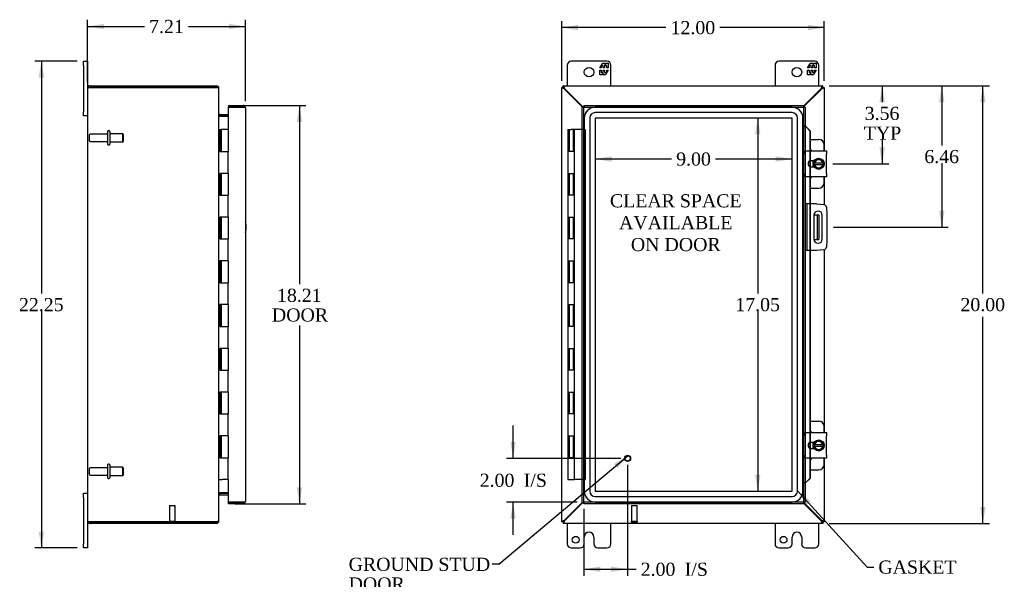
# Model space of a CAD drawing. Header units: inches. Extents: x 5 to 118, y 2 to 79.
# Tile 2 of 7: x 5 to 50, y 25 to 51. Entities that reach past the tile are written whole.
import ezdxf
from ezdxf.enums import TextEntityAlignment as Align

# ---------------------------------------------------------------- set-up
doc = ezdxf.new("R2010")
doc.units = ezdxf.units.IN
doc.header["$MEASUREMENT"] = 0
for name, color, linetype in [('COM40153-1', 7, 'CONTINUOUS'), ('COM40153-2', 7, 'CONTINUOUS'), ('COM42667', 7, 'CONTINUOUS'), ('COM42780', 7, 'CONTINUOUS'), ('COM48469', 7, 'CONTINUOUS'), ('COM70219', 7, 'CONTINUOUS'), ('COM71780-5', 7, 'CONTINUOUS'), ('DEFAULT', 7, 'CONTINUOUS'), ('FET07710', 7, 'CONTINUOUS'), ('HNG10620-16B', 7, 'CONTINUOUS'), ('HNG10620-16C', 7, 'CONTINUOUS'), ('SCC19011', 7, 'CONTINUOUS'), ('SPR20265', 7, 'CONTINUOUS'), ('STD21878', 7, 'CONTINUOUS'), ('STD26094', 7, 'CONTINUOUS'), ('WAF25035', 7, 'CONTINUOUS')]:
    doc.layers.add(name, color=color, linetype=linetype)
doc.styles.add('SEACAD_TIMES_NEW_ROMAN', font='times.ttf')

# ---------------------------------------------------------------- blocks, each defined once
blk = doc.blocks.new('SEANNOT_GROUP2')
at = {"layer": 'DEFAULT', "linetype": 'Continuous'}
blk.add_hatch(color=136, dxfattribs=at).paths.add_polyline_path([(32.727, 30.503), (33.22, 31.081), (32.566, 30.694)])
at = {"layer": 'DEFAULT', "color": 136, "linetype": 'Continuous'}
blk.add_line((27.302, 26.103), (27.002, 26.103), dxfattribs=at)
blk.add_lwpolyline([(27.302, 26.103), (33.22, 31.081)], dxfattribs=at)
at = {"layer": 'DEFAULT', "color": 136, "linetype": 'Continuous', "style": 'SEACAD_TIMES_NEW_ROMAN'}
for s, p in [('GROUND STUD', (20.437, 26.403)), ('DOOR', (20.437, 25.503))]:
    blk.add_text(s, height=0.6, dxfattribs=at).set_placement(p, align=Align.TOP_LEFT)
blk = doc.blocks.new('SEANNOT_GROUP3')
at = {"layer": 'DEFAULT', "linetype": 'Continuous'}
blk.add_hatch(color=136, dxfattribs=at).paths.add_polyline_path([(41.55, 28.993), (40.952, 29.463), (41.365, 28.825)])
at = {"layer": 'DEFAULT', "color": 136, "linetype": 'Continuous'}
blk.add_line((44.138, 25.976), (44.438, 25.976), dxfattribs=at)
blk.add_lwpolyline([(44.138, 25.976), (40.952, 29.463)], dxfattribs=at)
at = {"layer": 'DEFAULT', "color": 136, "linetype": 'Continuous', "style": 'SEACAD_TIMES_NEW_ROMAN'}
blk.add_text('GASKET', height=0.6, dxfattribs=at).set_placement((44.648, 26.276), align=Align.TOP_LEFT)
blk = doc.blocks.new('GDIMGGROUP')
at = {"layer": 'DEFAULT', "linetype": 'Continuous'}
for points in [[(30.926, 50.764), (30.176, 50.639), (30.926, 50.514)], [(41.426, 50.764), (41.426, 50.514), (42.176, 50.639)]]:
    blk.add_hatch(color=136, dxfattribs=at).paths.add_polyline_path(points)
at = {"layer": 'DEFAULT', "color": 136, "linetype": 'Continuous'}
for p, q in [((30.176, 48.204), (30.176, 50.939)), ((42.176, 48.204), (42.176, 50.939)), ((34.942, 50.639), (30.176, 50.639)), ((42.176, 50.639), (37.409, 50.639))]:
    blk.add_line(p, q, dxfattribs=at)
at = {"layer": 'DEFAULT', "color": 136, "linetype": 'Continuous', "style": 'SEACAD_TIMES_NEW_ROMAN'}
blk.add_text('12.00', height=0.6, dxfattribs=at).set_placement((35.152, 50.939), align=Align.TOP_LEFT)
blk = doc.blocks.new('GDIMGGROUP1')
at = {"layer": 'DEFAULT', "linetype": 'Continuous'}
for points in [[(49.549, 47.226), (49.424, 47.976), (49.299, 47.226)], [(49.549, 28.726), (49.299, 28.726), (49.424, 27.976)]]:
    blk.add_hatch(color=136, dxfattribs=at).paths.add_polyline_path(points)
at = {"layer": 'DEFAULT', "color": 136, "linetype": 'Continuous'}
for p, q in [((42.404, 47.976), (49.724, 47.976)), ((49.424, 38.486), (49.424, 47.976)), ((49.424, 27.976), (49.424, 37.416)), ((42.404, 27.976), (49.724, 27.976))]:
    blk.add_line(p, q, dxfattribs=at)
at = {"layer": 'DEFAULT', "color": 136, "linetype": 'Continuous', "style": 'SEACAD_TIMES_NEW_ROMAN'}
blk.add_text('20.00', height=0.6, dxfattribs=at).set_placement((48.401, 38.276), align=Align.TOP_LEFT)
blk = doc.blocks.new('GDIMGGROUP2')
at = {"layer": 'DEFAULT', "linetype": 'Continuous'}
for points in [[(27.829, 31.696), (27.954, 30.946), (28.079, 31.696)], [(27.829, 28.196), (28.079, 28.196), (27.954, 28.946)]]:
    blk.add_hatch(color=136, dxfattribs=at).paths.add_polyline_path(points)
at = {"layer": 'DEFAULT', "color": 136, "linetype": 'Continuous'}
for p, q in [((27.954, 30.946), (27.954, 32.446)), ((32.885, 30.946), (27.654, 30.946)), ((30.885, 28.946), (27.654, 28.946)), ((27.954, 27.446), (27.954, 28.946))]:
    blk.add_line(p, q, dxfattribs=at)
at = {"layer": 'DEFAULT', "color": 136, "linetype": 'Continuous', "style": 'SEACAD_TIMES_NEW_ROMAN'}
for s, p in [('2.00', (26.428, 30.246)), ('I/S', (28.441, 30.246))]:
    blk.add_text(s, height=0.6, dxfattribs=at).set_placement(p, align=Align.TOP_LEFT)
blk = doc.blocks.new('GDIMGGROUP3')
at = {"layer": 'DEFAULT', "linetype": 'Continuous'}
for points in [[(31.935, 25.752), (31.935, 26.002), (31.185, 25.877)], [(32.435, 25.752), (33.185, 25.877), (32.435, 26.002)]]:
    blk.add_hatch(color=136, dxfattribs=at).paths.add_polyline_path(points)
at = {"layer": 'DEFAULT', "color": 136, "linetype": 'Continuous'}
for p, q in [((33.185, 30.646), (33.185, 25.577)), ((31.185, 28.646), (31.185, 25.577)), ((31.185, 25.877), (33.277, 25.877)), ((33.277, 25.877), (33.577, 25.877))]:
    blk.add_line(p, q, dxfattribs=at)
at = {"layer": 'DEFAULT', "color": 136, "linetype": 'Continuous', "style": 'SEACAD_TIMES_NEW_ROMAN'}
for s, p in [('2.00', (33.787, 26.177)), ('I/S', (35.799, 26.177))]:
    blk.add_text(s, height=0.6, dxfattribs=at).set_placement(p, align=Align.TOP_LEFT)
blk = doc.blocks.new('GDIMGGROUP5')
at = {"layer": 'DEFAULT', "linetype": 'Continuous'}
for points in [[(9.259, 50.816), (8.509, 50.691), (9.259, 50.566)], [(14.969, 50.816), (14.969, 50.566), (15.719, 50.691)]]:
    blk.add_hatch(color=136, dxfattribs=at).paths.add_polyline_path(points)
at = {"layer": 'DEFAULT', "color": 136, "linetype": 'Continuous'}
for p, q in [((8.509, 48.151), (8.509, 50.991)), ((15.719, 47.271), (15.719, 50.991)), ((8.509, 50.691), (11.108, 50.691)), ((13.121, 50.691), (15.719, 50.691))]:
    blk.add_line(p, q, dxfattribs=at)
at = {"layer": 'DEFAULT', "color": 136, "linetype": 'Continuous', "style": 'SEACAD_TIMES_NEW_ROMAN'}
blk.add_text('7.21', height=0.6, dxfattribs=at).set_placement((11.318, 50.991), align=Align.TOP_LEFT)
blk = doc.blocks.new('GDIMGGROUP6')
at = {"layer": 'DEFAULT', "linetype": 'Continuous'}
for points in [[(6.268, 48.351), (6.518, 48.351), (6.393, 49.101)], [(6.268, 27.601), (6.393, 26.851), (6.518, 27.601)]]:
    blk.add_hatch(color=136, dxfattribs=at).paths.add_polyline_path(points)
at = {"layer": 'DEFAULT', "color": 136, "linetype": 'Continuous'}
for p, q in [((8.022, 49.101), (6.093, 49.101)), ((6.393, 49.101), (6.393, 38.486)), ((6.393, 37.676), (6.393, 26.851)), ((8.022, 26.851), (6.093, 26.851))]:
    blk.add_line(p, q, dxfattribs=at)
at = {"layer": 'DEFAULT', "color": 136, "linetype": 'Continuous', "style": 'SEACAD_TIMES_NEW_ROMAN'}
blk.add_text('22.25', height=0.6, dxfattribs=at).set_placement((5.37, 38.276), align=Align.TOP_LEFT)
blk = doc.blocks.new('GDIMGGROUP16')
at = {"layer": 'DEFAULT', "linetype": 'Continuous'}
for points in [[(44.947, 47.226), (44.822, 47.976), (44.697, 47.226)], [(44.947, 45.164), (44.697, 45.164), (44.822, 44.414)]]:
    blk.add_hatch(color=136, dxfattribs=at).paths.add_polyline_path(points)
at = {"layer": 'DEFAULT', "color": 136, "linetype": 'Continuous'}
for p, q in [((42.404, 47.976), (45.122, 47.976)), ((44.822, 47.976), (44.822, 47.228)), ((44.822, 45.518), (44.822, 44.414)), ((42.571, 44.414), (45.122, 44.414))]:
    blk.add_line(p, q, dxfattribs=at)
at = {"layer": 'DEFAULT', "color": 136, "linetype": 'Continuous', "style": 'SEACAD_TIMES_NEW_ROMAN'}
for s, p in [('3.56', (44.026, 47.018)), ('TYP', (43.983, 46.118))]:
    blk.add_text(s, height=0.6, dxfattribs=at).set_placement(p, align=Align.TOP_LEFT)
blk = doc.blocks.new('GDIMGGROUP17')
at = {"layer": 'DEFAULT', "linetype": 'Continuous'}
for points in [[(47.671, 47.226), (47.546, 47.976), (47.421, 47.226)], [(47.671, 42.266), (47.421, 42.266), (47.546, 41.516)]]:
    blk.add_hatch(color=136, dxfattribs=at).paths.add_polyline_path(points)
at = {"layer": 'DEFAULT', "color": 136, "linetype": 'Continuous'}
for p, q in [((42.404, 47.976), (47.846, 47.976)), ((47.546, 47.976), (47.546, 45.256)), ((47.546, 44.446), (47.546, 41.516)), ((42.601, 41.516), (47.846, 41.516))]:
    blk.add_line(p, q, dxfattribs=at)
at = {"layer": 'DEFAULT', "color": 136, "linetype": 'Continuous', "style": 'SEACAD_TIMES_NEW_ROMAN'}
blk.add_text('6.46', height=0.6, dxfattribs=at).set_placement((46.75, 45.046), align=Align.TOP_LEFT)
blk = doc.blocks.new('GDIMGGROUP21')
at = {"layer": 'DEFAULT', "linetype": 'Continuous'}
for points in [[(18.312, 46.329), (18.187, 47.079), (18.062, 46.329)], [(18.312, 29.624), (18.062, 29.624), (18.187, 28.874)]]:
    blk.add_hatch(color=136, dxfattribs=at).paths.add_polyline_path(points)
at = {"layer": 'DEFAULT', "color": 136, "linetype": 'Continuous'}
for p, q in [((15.252, 47.079), (18.487, 47.079)), ((18.187, 47.079), (18.187, 38.911)), ((18.187, 37.016), (18.187, 28.874)), ((15.252, 28.874), (18.487, 28.874))]:
    blk.add_line(p, q, dxfattribs=at)
at = {"layer": 'DEFAULT', "color": 136, "linetype": 'Continuous', "style": 'SEACAD_TIMES_NEW_ROMAN'}
for s, p in [('18.21', (17.164, 38.701)), ('DOOR', (16.929, 37.801))]:
    blk.add_text(s, height=0.6, dxfattribs=at).set_placement(p, align=Align.TOP_LEFT)
blk = doc.blocks.new('GDIMGGROUP24')
at = {"layer": 'DEFAULT', "linetype": 'Continuous'}
for points in [[(39.26, 45.753), (39.135, 46.503), (39.01, 45.753)], [(39.26, 30.199), (39.01, 30.199), (39.135, 29.449)]]:
    blk.add_hatch(color=136, dxfattribs=at).paths.add_polyline_path(points)
at = {"layer": 'DEFAULT', "color": 136, "linetype": 'Continuous'}
for p, q in [((39.135, 46.503), (39.135, 38.486)), ((39.135, 37.676), (39.135, 29.449))]:
    blk.add_line(p, q, dxfattribs=at)
at = {"layer": 'DEFAULT', "color": 136, "linetype": 'Continuous', "style": 'SEACAD_TIMES_NEW_ROMAN'}
blk.add_text('17.05', height=0.6, dxfattribs=at).set_placement((38.111, 38.276), align=Align.TOP_LEFT)
blk = doc.blocks.new('GDIMGGROUP25')
at = {"layer": 'DEFAULT', "linetype": 'Continuous'}
for points in [[(32.455, 44.756), (31.705, 44.631), (32.455, 44.506)], [(39.953, 44.756), (39.953, 44.506), (40.703, 44.631)]]:
    blk.add_hatch(color=136, dxfattribs=at).paths.add_polyline_path(points)
at = {"layer": 'DEFAULT', "color": 136, "linetype": 'Continuous'}
for p, q in [((35.197, 44.631), (31.705, 44.631)), ((40.703, 44.631), (37.21, 44.631)), ((40.703, 30), (40.703, 44.931))]:
    blk.add_line(p, q, dxfattribs=at)
at = {"layer": 'DEFAULT', "color": 136, "linetype": 'Continuous', "style": 'SEACAD_TIMES_NEW_ROMAN'}
blk.add_text('9.00', height=0.6, dxfattribs=at).set_placement((35.407, 44.931), align=Align.TOP_LEFT)

msp = doc.modelspace()

# ---------------------------------------------------------------- linework, layer by layer
at = {"layer": 'COM40153-1', "color": 7}
for p, q in [((41.708, 42.079), (41.818, 42.079)), ((41.818, 42.079), (41.854, 42.079)), ((41.854, 42.079), (41.926, 42.079)), ((41.854, 42.079), (41.854, 40.954)), ((41.926, 42.079), (41.926, 40.954)), ((41.708, 40.954), (41.818, 40.954)), ((41.854, 40.954), (41.818, 40.954)), ((41.854, 40.954), (41.926, 40.954))]:
    msp.add_line(p, q, dxfattribs=at)
msp.add_arc((15.009, 41.516), 0.75, 341.2031, 18.7969, dxfattribs=at)
at = {"layer": 'COM40153-2', "color": 7}
for p, q in [((41.373, 42.579), (41.301, 42.579)), ((41.373, 42.579), (41.373, 40.454)), ((41.373, 42.579), (41.409, 42.579)), ((41.824, 42.579), (41.409, 42.579)), ((41.824, 42.579), (42.158, 42.549)), ((42.271, 42.436), (42.301, 42.102)), ((41.707, 42.066), (41.707, 40.966)), ((42.082, 40.966), (42.082, 42.066)), ((42.301, 42.102), (42.301, 40.931)), ((42.301, 40.931), (42.271, 40.596)), ((41.373, 40.454), (41.301, 40.454)), ((41.409, 40.454), (41.373, 40.454)), ((41.824, 40.454), (41.409, 40.454)), ((42.158, 40.483), (41.824, 40.454))]:
    msp.add_line(p, q, dxfattribs=at)
for centre, radius, start, end in [((42.147, 42.425), 0.125, 5, 85), ((41.895, 42.066), 0.188, 0, 180), ((41.895, 40.966), 0.188, 180, 0), ((42.147, 40.607), 0.125, 275, 355)]:
    msp.add_arc(centre, radius, start, end, dxfattribs=at)
at = {"layer": 'COM42667', "color": 7}
for p, q in [((41.301, 44.86), (41.301, 45.003)), ((41.301, 45.003), (42.271, 45.003)), ((41.301, 44.86), (41.301, 43.968)), ((41.716, 44.555), (41.576, 44.555)), ((42.271, 45.003), (42.271, 44.86)), ((42.271, 43.968), (42.271, 44.86)), ((41.576, 44.274), (41.716, 44.274)), ((41.301, 43.825), (41.301, 43.968)), ((42.271, 43.825), (41.301, 43.825)), ((42.271, 43.968), (42.271, 43.825)), ((41.301, 31.984), (41.301, 32.127)), ((41.301, 32.127), (42.271, 32.127)), ((41.301, 31.984), (41.301, 31.092)), ((42.271, 32.127), (42.271, 31.984)), ((42.271, 31.092), (42.271, 31.984)), ((41.716, 31.679), (41.576, 31.679)), ((41.301, 30.949), (41.301, 31.092)), ((41.576, 31.398), (41.716, 31.398)), ((42.271, 31.092), (42.271, 30.949)), ((42.271, 30.949), (41.301, 30.949))]:
    msp.add_line(p, q, dxfattribs=at)
for centre in [(41.576, 44.414), (41.576, 31.538)]:
    msp.add_arc(centre, 0.141, 90, 270, dxfattribs=at)
at = {"layer": 'COM42780', "color": 7}
for p, q in [((41.525, 45.529), (41.922, 45.529)), ((42.172, 45.003), (42.172, 45.279)), ((41.672, 44.483), (41.672, 44.555)), ((41.672, 44.274), (41.672, 44.345)), ((42.172, 43.549), (42.172, 43.825)), ((41.525, 43.299), (41.922, 43.299)), ((41.525, 32.653), (41.922, 32.653)), ((42.172, 32.127), (42.172, 32.403)), ((41.672, 31.607), (41.672, 31.679)), ((41.672, 31.398), (41.672, 31.469)), ((42.172, 30.673), (42.172, 30.949)), ((41.525, 30.423), (41.922, 30.423))]:
    msp.add_line(p, q, dxfattribs=at)
for centre, start, end in [((41.922, 45.279), 0, 90), ((41.422, 44.842), 39.9324, 65.6695), ((41.422, 43.986), 294.3305, 320.0676), ((41.922, 43.549), 270, 0), ((41.922, 32.403), 0, 90), ((41.422, 31.966), 39.9324, 65.6695), ((41.422, 31.11), 294.3305, 320.0676), ((41.922, 30.673), 270, 0)]:
    msp.add_arc(centre, 0.25, start, end, dxfattribs=at)
at = {"layer": 'COM48469', "color": 7}
for p, q in [((8.509, 47.868), (8.509, 28.084)), ((8.516, 47.904), (8.617, 47.904)), ((8.617, 47.904), (8.516, 47.904)), ((8.617, 47.976), (14.401, 47.976)), ((8.617, 47.904), (14.401, 47.904)), ((14.401, 47.904), (8.617, 47.904)), ((14.401, 47.904), (14.401, 47.976)), ((14.485, 47.868), (14.509, 47.868)), ((14.509, 47.844), (14.509, 47.868)), ((14.509, 28.11), (14.509, 47.842)), ((30.248, 47.904), (30.176, 47.904)), ((30.176, 28.048), (30.176, 47.904)), ((30.248, 47.976), (42.104, 47.976)), ((30.248, 47.904), (30.248, 47.976)), ((30.248, 47.904), (30.284, 47.868)), ((30.248, 47.904), (30.284, 47.868)), ((30.308, 47.826), (30.284, 47.842)), ((31.127, 47.006), (30.308, 47.826)), ((30.326, 47.844), (30.309, 47.868)), ((31.163, 47.006), (30.326, 47.844)), ((42.025, 47.844), (41.229, 47.047)), ((42.043, 47.826), (41.229, 47.011)), ((42.042, 47.868), (42.025, 47.844)), ((42.068, 47.842), (42.043, 47.826)), ((42.104, 47.904), (42.068, 47.868)), ((42.104, 47.904), (42.068, 47.868)), ((42.104, 47.904), (42.104, 47.976)), ((42.104, 47.904), (42.176, 47.904)), ((42.176, 47.904), (42.176, 45.003)), ((14.545, 46.673), (14.545, 46.601)), ((14.545, 46.673), (14.924, 46.673)), ((14.545, 46.601), (14.924, 46.601)), ((14.545, 46.588), (14.924, 46.588)), ((42.176, 43.825), (42.176, 42.546)), ((42.176, 40.486), (42.176, 32.127)), ((42.176, 30.949), (42.176, 28.048)), ((14.924, 29.364), (14.545, 29.364)), ((14.545, 29.351), (14.924, 29.351)), ((14.545, 29.279), (14.545, 29.351)), ((14.545, 29.279), (14.924, 29.279)), ((30.308, 28.126), (31.127, 28.946)), ((30.326, 28.108), (31.163, 28.946)), ((41.229, 28.941), (42.043, 28.126)), ((41.229, 28.905), (42.025, 28.108)), ((8.617, 28.048), (8.516, 28.048)), ((8.516, 28.048), (8.617, 28.048)), ((8.617, 28.048), (14.401, 28.048)), ((14.401, 28.048), (8.617, 28.048)), ((14.401, 27.976), (8.617, 27.976)), ((14.401, 28.048), (14.401, 27.976)), ((14.485, 28.084), (14.509, 28.084)), ((14.509, 28.084), (14.509, 28.108)), ((30.248, 28.048), (30.176, 28.048)), ((30.248, 28.048), (30.284, 28.084)), ((30.248, 28.048), (30.284, 28.084)), ((30.248, 28.048), (30.248, 27.976)), ((42.104, 27.976), (30.248, 27.976)), ((30.284, 28.11), (30.308, 28.126)), ((30.309, 28.084), (30.326, 28.108)), ((42.025, 28.108), (42.042, 28.084)), ((42.043, 28.126), (42.068, 28.11)), ((42.104, 28.048), (42.068, 28.084)), ((42.104, 28.048), (42.068, 28.084)), ((42.104, 28.048), (42.176, 28.048)), ((42.104, 28.048), (42.104, 27.976))]:
    msp.add_line(p, q, dxfattribs=at)
for centre, radius, start, end in [((8.617, 47.868), 0.108, 160.5288, 180), ((8.617, 47.868), 0.108, 90, 160.5288), ((14.401, 47.868), 0.108, 0, 90), ((14.401, 47.868), 0.036, 51.2764, 90), ((14.545, 46.709), 0.036, 180, 270), ((14.545, 46.709), 0.108, 259.6032, 270), ((14.545, 29.243), 0.036, 90, 180), ((14.545, 29.243), 0.108, 90, 100.3965), ((8.617, 28.084), 0.108, 180, 199.4712), ((8.617, 28.084), 0.108, 199.4712, 270), ((14.401, 28.084), 0.108, 270, 0), ((14.401, 28.084), 0.036, 270, 308.7236)]:
    msp.add_arc(centre, radius, start, end, dxfattribs=at)
for centre, start_param, end_param in [((8.617, 47.868), 2.801756, 3.141593), ((8.617, 28.084), 3.141593, 3.48143)]:
    msp.add_ellipse(centre, major_axis=(0.108, 0), ratio=0.997813, start_param=start_param, end_param=end_param, dxfattribs=at)
for points, knots in [([(14.509, 47.842), (14.509, 47.847), (14.507, 47.853), (14.496, 47.863), (14.488, 47.868), (14.468, 47.878), (14.456, 47.883), (14.43, 47.894), (14.416, 47.899), (14.401, 47.904)], [0, 0, 0, 0, 0.25, 0.25, 0.5, 0.5, 0.75, 0.75, 1, 1, 1, 1]), ([(30.284, 47.842), (30.27, 47.847), (30.255, 47.853), (30.229, 47.863), (30.217, 47.868), (30.197, 47.878), (30.189, 47.883), (30.178, 47.894), (30.176, 47.899), (30.176, 47.904)], [0, 0, 0, 0, 0.25, 0.25, 0.5, 0.5, 0.75, 0.75, 1, 1, 1, 1]), ([(30.309, 47.868), (30.304, 47.882), (30.299, 47.896), (30.289, 47.922), (30.284, 47.934), (30.273, 47.954), (30.268, 47.962), (30.258, 47.973), (30.253, 47.976), (30.248, 47.976)], [0, 0, 0, 0, 0.25, 0.25, 0.5, 0.5, 0.75, 0.75, 1, 1, 1, 1]), ([(30.309, 47.868), (30.299, 47.877), (30.289, 47.887), (30.268, 47.9), (30.258, 47.904), (30.248, 47.904)], [0, 0, 0, 0, 0.5, 0.5, 1, 1, 1, 1]), ([(30.284, 47.842), (30.279, 47.847), (30.274, 47.853), (30.266, 47.863), (30.262, 47.868), (30.255, 47.878), (30.252, 47.883), (30.249, 47.894), (30.248, 47.899), (30.248, 47.904)], [0, 0, 0, 0, 0.25, 0.25, 0.5, 0.5, 0.75, 0.75, 1, 1, 1, 1]), ([(42.104, 47.976), (42.098, 47.976), (42.093, 47.973), (42.083, 47.962), (42.078, 47.954), (42.068, 47.934), (42.062, 47.922), (42.052, 47.896), (42.047, 47.882), (42.042, 47.868)], [0, 0, 0, 0, 0.25, 0.25, 0.5, 0.5, 0.75, 0.75, 1, 1, 1, 1]), ([(42.104, 47.904), (42.093, 47.904), (42.083, 47.9), (42.062, 47.887), (42.052, 47.877), (42.042, 47.868)], [0, 0, 0, 0, 0.5, 0.5, 1, 1, 1, 1]), ([(42.104, 47.904), (42.104, 47.899), (42.103, 47.894), (42.099, 47.883), (42.096, 47.878), (42.09, 47.868), (42.086, 47.863), (42.077, 47.853), (42.072, 47.847), (42.068, 47.842)], [0, 0, 0, 0, 0.25, 0.25, 0.5, 0.5, 0.75, 0.75, 1, 1, 1, 1]), ([(42.176, 47.904), (42.176, 47.899), (42.173, 47.894), (42.162, 47.883), (42.154, 47.878), (42.134, 47.868), (42.122, 47.863), (42.096, 47.853), (42.082, 47.847), (42.068, 47.842)], [0, 0, 0, 0, 0.25, 0.25, 0.5, 0.5, 0.75, 0.75, 1, 1, 1, 1]), ([(14.509, 46.691), (14.509, 46.681), (14.51, 46.67), (14.512, 46.65), (14.514, 46.64), (14.518, 46.625), (14.519, 46.62), (14.523, 46.611), (14.524, 46.607), (14.529, 46.599), (14.532, 46.595), (14.537, 46.591), (14.538, 46.59), (14.542, 46.588), (14.544, 46.588), (14.545, 46.588)], [0, 0, 0, 0, 0.25, 0.25, 0.5, 0.5, 0.625, 0.625, 0.75, 0.75, 0.875, 0.875, 0.9375, 0.9375, 1, 1, 1, 1]), ([(14.545, 29.364), (14.544, 29.364), (14.542, 29.364), (14.538, 29.362), (14.537, 29.361), (14.532, 29.357), (14.529, 29.353), (14.524, 29.345), (14.523, 29.341), (14.519, 29.332), (14.518, 29.327), (14.514, 29.312), (14.512, 29.302), (14.51, 29.282), (14.509, 29.271), (14.509, 29.261)], [0, 0, 0, 0, 0.0625, 0.0625, 0.125, 0.125, 0.25, 0.25, 0.375, 0.375, 0.5, 0.5, 0.75, 0.75, 1, 1, 1, 1]), ([(14.401, 28.048), (14.416, 28.053), (14.43, 28.058), (14.456, 28.069), (14.468, 28.074), (14.488, 28.084), (14.496, 28.089), (14.507, 28.1), (14.509, 28.105), (14.509, 28.11)], [0, 0, 0, 0, 0.25, 0.25, 0.5, 0.5, 0.75, 0.75, 1, 1, 1, 1]), ([(30.176, 28.048), (30.176, 28.053), (30.178, 28.058), (30.189, 28.069), (30.197, 28.074), (30.217, 28.084), (30.229, 28.089), (30.255, 28.1), (30.27, 28.105), (30.284, 28.11)], [0, 0, 0, 0, 0.25, 0.25, 0.5, 0.5, 0.75, 0.75, 1, 1, 1, 1]), ([(30.248, 28.048), (30.248, 28.053), (30.249, 28.058), (30.252, 28.069), (30.255, 28.074), (30.262, 28.084), (30.266, 28.089), (30.274, 28.1), (30.279, 28.105), (30.284, 28.11)], [0, 0, 0, 0, 0.25, 0.25, 0.5, 0.5, 0.75, 0.75, 1, 1, 1, 1]), ([(30.248, 27.976), (30.253, 27.976), (30.258, 27.979), (30.268, 27.99), (30.273, 27.998), (30.284, 28.018), (30.289, 28.03), (30.299, 28.056), (30.304, 28.07), (30.309, 28.084)], [0, 0, 0, 0, 0.25, 0.25, 0.5, 0.5, 0.75, 0.75, 1, 1, 1, 1]), ([(30.248, 28.048), (30.258, 28.048), (30.268, 28.052), (30.289, 28.065), (30.299, 28.075), (30.309, 28.084)], [0, 0, 0, 0, 0.5, 0.5, 1, 1, 1, 1]), ([(42.042, 28.084), (42.047, 28.07), (42.052, 28.056), (42.062, 28.03), (42.068, 28.018), (42.078, 27.998), (42.083, 27.99), (42.093, 27.979), (42.098, 27.976), (42.104, 27.976)], [0, 0, 0, 0, 0.25, 0.25, 0.5, 0.5, 0.75, 0.75, 1, 1, 1, 1]), ([(42.042, 28.084), (42.052, 28.075), (42.062, 28.065), (42.083, 28.052), (42.093, 28.048), (42.104, 28.048)], [0, 0, 0, 0, 0.5, 0.5, 1, 1, 1, 1]), ([(42.068, 28.11), (42.072, 28.105), (42.077, 28.1), (42.086, 28.089), (42.09, 28.084), (42.096, 28.074), (42.099, 28.069), (42.103, 28.058), (42.104, 28.053), (42.104, 28.048)], [0, 0, 0, 0, 0.25, 0.25, 0.5, 0.5, 0.75, 0.75, 1, 1, 1, 1]), ([(42.068, 28.11), (42.082, 28.105), (42.096, 28.1), (42.122, 28.089), (42.134, 28.084), (42.154, 28.074), (42.162, 28.069), (42.173, 28.058), (42.176, 28.053), (42.176, 28.048)], [0, 0, 0, 0, 0.25, 0.25, 0.5, 0.5, 0.75, 0.75, 1, 1, 1, 1])]:
    msp.add_open_spline(points, degree=3, knots=knots, dxfattribs=at)
at = {"layer": 'COM70219', "color": 7}
for p, q in [((40.702, 47.002), (31.706, 47.002)), ((40.702, 47.001), (31.706, 47.001)), ((31.206, 46.502), (31.206, 29.45)), ((31.207, 46.502), (31.207, 29.45)), ((31.456, 46.502), (31.456, 29.45)), ((31.705, 46.502), (31.705, 29.45)), ((40.702, 46.752), (31.706, 46.752)), ((40.702, 46.503), (31.706, 46.503)), ((31.706, 46.502), (31.706, 29.45)), ((40.702, 46.502), (31.706, 46.502)), ((40.702, 29.45), (40.702, 46.502)), ((40.703, 29.45), (40.703, 46.502)), ((40.952, 29.45), (40.952, 46.502)), ((41.201, 29.45), (41.201, 46.502)), ((41.202, 29.45), (41.202, 46.502)), ((31.706, 29.45), (40.702, 29.45)), ((31.706, 29.449), (40.702, 29.449)), ((31.706, 29.2), (40.702, 29.2)), ((31.706, 28.951), (40.702, 28.951)), ((31.706, 28.95), (40.702, 28.95))]:
    msp.add_line(p, q, dxfattribs=at)
for centre, radius, start, end in [((31.706, 46.502), 0.5, 90, 180), ((31.706, 46.502), 0.499, 90, 180), ((40.702, 46.502), 0.5, 0, 90), ((40.702, 46.502), 0.499, 0, 90), ((31.706, 46.502), 0.25, 90, 180), ((31.706, 46.502), 0.001, 90, 180), ((40.702, 46.502), 0.25, 0, 90), ((40.702, 46.502), 0.001, 0, 90), ((31.706, 29.45), 0.5, 180, 270), ((31.706, 29.45), 0.499, 180, 270), ((31.706, 29.45), 0.25, 180, 270), ((31.706, 29.45), 0.001, 180, 270), ((40.702, 29.45), 0.5, 270, 0), ((40.702, 29.45), 0.001, 270, 0), ((40.702, 29.45), 0.25, 270, 0), ((40.702, 29.45), 0.499, 270, 0)]:
    msp.add_arc(centre, radius, start, end, dxfattribs=at)
at = {"layer": 'COM71780-5', "color": 7}
for p, q in [((15.611, 47.006), (14.924, 47.006)), ((14.924, 47.006), (14.924, 45.976)), ((14.952, 47.079), (14.952, 47.007)), ((14.952, 47.079), (15.611, 47.079)), ((14.952, 47.007), (15.611, 47.007)), ((15.713, 47.007), (15.611, 47.007)), ((15.611, 47.006), (15.713, 47.006)), ((15.719, 46.971), (15.719, 28.982)), ((31.113, 47.006), (31.185, 47.006)), ((31.113, 28.946), (31.113, 47.006)), ((31.185, 47.079), (31.185, 47.007)), ((31.185, 47.079), (41.229, 47.079)), ((31.185, 47.007), (41.229, 47.007)), ((31.185, 47.007), (31.221, 46.971)), ((31.185, 28.946), (31.185, 47.006)), ((31.185, 47.006), (31.221, 46.971)), ((41.229, 47.007), (41.193, 46.971)), ((41.229, 47.006), (41.193, 46.971)), ((41.229, 47.079), (41.229, 47.007)), ((41.229, 47.006), (41.229, 28.946)), ((41.301, 47.006), (41.229, 47.006)), ((41.301, 47.006), (41.301, 28.946)), ((41.301, 46.131), (41.229, 46.131)), ((41.314, 46.131), (41.301, 46.131)), ((41.335, 46.104), (41.332, 46.108)), ((41.335, 46.104), (41.335, 46.104)), ((41.343, 46.096), (41.513, 45.923)), ((41.343, 46.096), (41.355, 46.096)), ((41.355, 46.096), (41.525, 45.923)), ((41.513, 45.923), (41.513, 45.003)), ((41.525, 45.923), (41.513, 45.923)), ((41.525, 45.923), (41.525, 45.003)), ((41.513, 45.003), (41.513, 44.54)), ((41.525, 45.003), (41.525, 44.545)), ((41.513, 44.54), (41.513, 44.288)), ((41.513, 44.288), (41.513, 43.825)), ((41.525, 44.545), (41.525, 44.283)), ((41.525, 44.283), (41.525, 43.825)), ((41.513, 43.825), (41.513, 42.579)), ((41.525, 43.825), (41.525, 42.579)), ((41.513, 42.579), (41.513, 40.454)), ((41.525, 42.579), (41.525, 40.454)), ((41.513, 40.454), (41.513, 32.127)), ((41.525, 40.454), (41.525, 32.127)), ((41.513, 32.127), (41.513, 31.664)), ((41.525, 32.127), (41.525, 31.669)), ((41.513, 31.664), (41.513, 31.412)), ((41.525, 31.669), (41.525, 31.407)), ((41.513, 31.412), (41.513, 30.949)), ((41.525, 31.407), (41.525, 30.949)), ((41.513, 30.949), (41.513, 30.029)), ((41.525, 30.949), (41.525, 30.029)), ((14.924, 29.976), (14.924, 28.946)), ((41.301, 29.821), (41.229, 29.821)), ((41.301, 29.821), (41.314, 29.821)), ((41.332, 29.844), (41.335, 29.848)), ((41.513, 30.029), (41.343, 29.856)), ((41.343, 29.856), (41.355, 29.856)), ((41.525, 30.029), (41.355, 29.856)), ((41.525, 30.029), (41.513, 30.029)), ((14.924, 28.946), (15.611, 28.946)), ((14.952, 28.874), (14.952, 28.946)), ((15.611, 28.946), (14.952, 28.946)), ((15.611, 28.874), (14.952, 28.874)), ((15.611, 28.946), (15.713, 28.946)), ((15.713, 28.946), (15.611, 28.946)), ((31.113, 28.946), (31.185, 28.946)), ((31.185, 28.946), (31.221, 28.982)), ((31.185, 28.946), (31.221, 28.982)), ((41.229, 28.946), (31.185, 28.946)), ((31.185, 28.874), (31.185, 28.946)), ((41.229, 28.874), (31.185, 28.874)), ((41.229, 28.946), (41.193, 28.982)), ((41.229, 28.946), (41.193, 28.982)), ((41.229, 28.874), (41.229, 28.946)), ((41.301, 28.946), (41.229, 28.946))]:
    msp.add_line(p, q, dxfattribs=at)
for centre, radius, start, end in [((15.611, 46.971), 0.108, 19.4712, 90), ((15.611, 46.971), 0.108, 0, 19.4712), ((41.741, 47.183), 1.153, 245.7342, 249.3654), ((41.631, 46.365), 0.395, 216.3142, 223.0054), ((41.741, 47.183), 1.153, 249.3654, 250.458), ((41.741, 28.769), 1.153, 110.6346, 114.2658), ((41.631, 29.587), 0.395, 136.9946, 143.6858), ((41.741, 28.769), 1.153, 109.542, 110.6346), ((15.611, 28.982), 0.108, 270, 340.5288), ((15.611, 28.982), 0.108, 340.5288, 360)]:
    msp.add_arc(centre, radius, start, end, dxfattribs=at)
for centre, start_param, end_param in [((15.611, 46.971), 3.141593, 3.48143), ((15.611, 28.982), 2.801756, 3.141593)]:
    msp.add_ellipse(centre, major_axis=(-0.108, 0), ratio=0.997813, start_param=start_param, end_param=end_param, dxfattribs=at)
at = {"layer": 'FET07710', "color": 7}
for p, q in [((8.322, 48.914), (8.322, 49.101)), ((8.322, 49.101), (8.509, 49.101)), ((8.509, 49.101), (8.509, 48.914)), ((32.238, 49.101), (30.613, 49.101)), ((41.738, 49.101), (40.113, 49.101)), ((8.322, 48.914), (8.322, 46.789)), ((8.509, 48.914), (8.509, 47.868)), ((30.426, 48.914), (30.426, 47.976)), ((31.915, 48.796), (32.038, 49.008)), ((31.98, 48.796), (31.915, 48.796)), ((31.915, 48.486), (31.915, 48.698)), ((31.915, 48.698), (31.98, 48.698)), ((32.078, 48.902), (31.98, 48.902)), ((31.98, 48.902), (31.98, 48.796)), ((31.98, 48.698), (31.98, 48.592)), ((32.038, 49.008), (32.147, 49.008)), ((32.078, 48.796), (32.078, 48.902)), ((32.138, 48.796), (32.078, 48.796)), ((32.078, 48.592), (32.078, 48.698)), ((32.078, 48.698), (32.138, 48.698)), ((32.236, 48.902), (32.138, 48.902)), ((32.138, 48.902), (32.138, 48.796)), ((32.138, 48.698), (32.138, 48.592)), ((32.147, 49.008), (32.147, 48.93)), ((32.147, 48.93), (32.192, 49.008)), ((32.301, 48.698), (32.178, 48.486)), ((32.192, 49.008), (32.301, 49.008)), ((32.236, 48.796), (32.236, 48.902)), ((32.301, 48.796), (32.236, 48.796)), ((32.236, 48.592), (32.236, 48.698)), ((32.236, 48.698), (32.301, 48.698)), ((32.301, 49.008), (32.301, 48.796)), ((32.426, 47.976), (32.426, 48.914)), ((39.926, 48.914), (39.926, 47.976)), ((41.415, 48.796), (41.538, 49.008)), ((41.48, 48.796), (41.415, 48.796)), ((41.415, 48.486), (41.415, 48.698)), ((41.415, 48.698), (41.48, 48.698)), ((41.578, 48.902), (41.48, 48.902)), ((41.48, 48.902), (41.48, 48.796)), ((41.48, 48.698), (41.48, 48.592)), ((41.538, 49.008), (41.647, 49.008)), ((41.578, 48.796), (41.578, 48.902)), ((41.638, 48.796), (41.578, 48.796)), ((41.578, 48.592), (41.578, 48.698)), ((41.578, 48.698), (41.638, 48.698)), ((41.736, 48.902), (41.638, 48.902)), ((41.638, 48.902), (41.638, 48.796)), ((41.638, 48.698), (41.638, 48.592)), ((41.647, 49.008), (41.647, 48.93)), ((41.647, 48.93), (41.692, 49.008)), ((41.801, 48.698), (41.678, 48.486)), ((41.692, 49.008), (41.801, 49.008)), ((41.736, 48.796), (41.736, 48.902)), ((41.801, 48.796), (41.736, 48.796)), ((41.736, 48.592), (41.736, 48.698)), ((41.736, 48.698), (41.801, 48.698)), ((41.801, 49.008), (41.801, 48.796)), ((41.926, 47.976), (41.926, 48.914)), ((32.024, 48.486), (31.915, 48.486)), ((31.98, 48.592), (32.078, 48.592)), ((32.069, 48.564), (32.024, 48.486)), ((32.069, 48.486), (32.069, 48.564)), ((32.178, 48.486), (32.069, 48.486)), ((32.138, 48.592), (32.236, 48.592)), ((41.524, 48.486), (41.415, 48.486)), ((41.48, 48.592), (41.578, 48.592)), ((41.569, 48.564), (41.524, 48.486)), ((41.569, 48.486), (41.569, 48.564)), ((41.678, 48.486), (41.569, 48.486)), ((41.638, 48.592), (41.736, 48.592)), ((8.322, 46.601), (8.322, 46.789)), ((8.509, 46.601), (8.322, 46.601)), ((8.322, 29.164), (8.322, 29.351)), ((8.322, 29.351), (8.509, 29.351)), ((8.322, 29.164), (8.322, 27.039)), ((8.509, 28.084), (8.509, 27.039)), ((30.426, 27.976), (30.426, 27.039)), ((32.426, 27.039), (32.426, 27.976)), ((39.926, 27.976), (39.926, 27.039)), ((41.926, 27.039), (41.926, 27.976)), ((31.425, 27.569), (31.426, 27.569)), ((40.925, 27.569), (40.926, 27.569)), ((8.322, 26.851), (8.322, 27.039)), ((8.509, 27.039), (8.509, 26.851)), ((31.207, 27.039), (31.207, 27.351)), ((31.644, 27.351), (31.644, 27.039)), ((40.707, 27.039), (40.707, 27.351)), ((41.144, 27.351), (41.144, 27.039)), ((8.509, 26.851), (8.322, 26.851)), ((30.613, 26.851), (31.02, 26.851)), ((31.831, 26.851), (32.238, 26.851)), ((40.113, 26.851), (40.52, 26.851)), ((41.331, 26.851), (41.738, 26.851))]:
    msp.add_line(p, q, dxfattribs=at)
for centre, radius in [((31.426, 48.601), 0.219), ((40.926, 48.601), 0.219), ((30.816, 27.226), 0.156), ((40.316, 27.226), 0.156)]:
    msp.add_circle(centre, radius, dxfattribs=at)
for centre, radius, start, end in [((30.613, 48.914), 0.188, 90, 180), ((32.238, 48.914), 0.187, 0, 90), ((40.113, 48.914), 0.188, 90, 180), ((41.738, 48.914), 0.188, 0, 90), ((31.425, 27.351), 0.218, 90, 180), ((31.426, 27.351), 0.218, 0, 90), ((40.925, 27.351), 0.218, 90, 180), ((40.926, 27.351), 0.218, 0, 90), ((30.613, 27.039), 0.188, 180, 270), ((31.02, 27.039), 0.188, 270, 0), ((31.831, 27.039), 0.187, 180, 270), ((32.238, 27.039), 0.188, 270, 0), ((40.113, 27.039), 0.188, 180, 270), ((40.52, 27.039), 0.188, 270, 0), ((41.331, 27.039), 0.188, 180, 270), ((41.738, 27.039), 0.188, 270, 0)]:
    msp.add_arc(centre, radius, start, end, dxfattribs=at)
at = {"layer": 'HNG10620-16B', "color": 7}
for p, q in [((14.509, 45.976), (14.536, 45.976)), ((14.536, 45.976), (14.553, 45.976)), ((14.553, 45.976), (14.596, 45.976)), ((14.553, 45.976), (14.553, 44.976)), ((14.596, 45.976), (14.596, 44.976)), ((14.553, 44.976), (14.662, 44.976)), ((14.662, 44.976), (14.924, 44.976)), ((14.924, 43.976), (14.924, 44.976)), ((30.615, 44.976), (30.461, 44.976)), ((30.461, 44.976), (30.461, 43.976)), ((14.662, 43.976), (14.553, 43.976)), ((14.553, 43.976), (14.553, 42.976)), ((14.596, 43.976), (14.596, 42.976)), ((14.924, 43.976), (14.662, 43.976)), ((30.461, 43.976), (30.615, 43.976)), ((14.553, 42.976), (14.662, 42.976)), ((14.662, 42.976), (14.924, 42.976)), ((14.924, 41.976), (14.924, 42.976)), ((30.615, 42.976), (30.461, 42.976)), ((30.461, 42.976), (30.461, 41.976)), ((14.662, 41.976), (14.553, 41.976)), ((14.553, 41.976), (14.553, 40.976)), ((14.596, 41.976), (14.596, 40.976)), ((14.924, 41.976), (14.662, 41.976)), ((30.461, 41.976), (30.615, 41.976)), ((14.553, 40.976), (14.662, 40.976)), ((14.662, 40.976), (14.924, 40.976)), ((14.924, 39.976), (14.924, 40.976)), ((30.615, 40.976), (30.461, 40.976)), ((30.461, 40.976), (30.461, 39.976)), ((14.662, 39.976), (14.553, 39.976)), ((14.553, 39.976), (14.553, 38.976)), ((14.596, 39.976), (14.596, 38.976)), ((14.924, 39.976), (14.662, 39.976)), ((30.461, 39.976), (30.615, 39.976)), ((14.553, 38.976), (14.662, 38.976)), ((14.662, 38.976), (14.924, 38.976)), ((14.924, 37.976), (14.924, 38.976)), ((30.615, 38.976), (30.461, 38.976)), ((30.461, 38.976), (30.461, 37.976)), ((14.662, 37.976), (14.553, 37.976)), ((14.553, 37.976), (14.553, 36.976)), ((14.596, 37.976), (14.596, 36.976)), ((14.924, 37.976), (14.662, 37.976)), ((30.461, 37.976), (30.615, 37.976)), ((14.553, 36.976), (14.662, 36.976)), ((14.662, 36.976), (14.924, 36.976)), ((14.924, 35.976), (14.924, 36.976)), ((30.615, 36.976), (30.461, 36.976)), ((30.461, 36.976), (30.461, 35.976)), ((14.662, 35.976), (14.553, 35.976)), ((14.553, 35.976), (14.553, 34.976)), ((14.596, 35.976), (14.596, 34.976)), ((14.924, 35.976), (14.662, 35.976)), ((30.461, 35.976), (30.615, 35.976)), ((14.553, 34.976), (14.662, 34.976)), ((14.662, 34.976), (14.924, 34.976)), ((14.924, 33.976), (14.924, 34.976)), ((30.615, 34.976), (30.461, 34.976)), ((30.461, 34.976), (30.461, 33.976)), ((14.662, 33.976), (14.553, 33.976)), ((14.553, 33.976), (14.553, 32.976)), ((14.596, 33.976), (14.596, 32.976)), ((14.924, 33.976), (14.662, 33.976)), ((30.461, 33.976), (30.615, 33.976)), ((14.553, 32.976), (14.662, 32.976)), ((14.662, 32.976), (14.924, 32.976)), ((14.924, 31.976), (14.924, 32.976)), ((30.615, 32.976), (30.461, 32.976)), ((30.461, 32.976), (30.461, 31.976)), ((14.662, 31.976), (14.553, 31.976)), ((14.553, 31.976), (14.553, 30.976)), ((14.596, 31.976), (14.596, 30.976)), ((14.924, 31.976), (14.662, 31.976)), ((30.461, 31.976), (30.615, 31.976)), ((14.553, 30.976), (14.662, 30.976)), ((14.662, 30.976), (14.924, 30.976)), ((14.924, 29.976), (14.924, 30.976)), ((30.615, 30.976), (30.461, 30.976)), ((30.461, 30.976), (30.461, 29.976)), ((14.509, 29.976), (14.536, 29.976)), ((14.536, 29.976), (14.662, 29.976)), ((14.924, 29.976), (14.662, 29.976)), ((30.461, 29.976), (30.768, 29.976))]:
    msp.add_line(p, q, dxfattribs=at)
at = {"layer": 'HNG10620-16C', "color": 7}
for p, q in [((14.924, 45.976), (14.617, 45.976)), ((14.617, 45.976), (14.617, 44.976)), ((14.924, 45.976), (14.924, 44.976)), ((30.461, 45.976), (30.615, 45.976)), ((30.461, 45.976), (30.461, 44.976)), ((30.521, 45.976), (30.521, 44.976)), ((31.113, 45.976), (30.615, 45.976)), ((30.698, 45.976), (30.698, 44.976)), ((30.708, 44.976), (30.708, 45.976)), ((30.751, 45.976), (30.751, 44.976)), ((30.768, 44.976), (30.768, 45.976)), ((31.156, 45.976), (31.113, 45.976)), ((31.185, 45.976), (31.156, 45.976)), ((31.185, 45.976), (31.245, 45.976)), ((31.245, 45.976), (31.245, 29.976)), ((14.662, 44.976), (14.924, 44.976)), ((14.924, 43.976), (14.924, 44.976)), ((30.615, 44.976), (30.461, 44.976)), ((30.768, 44.976), (30.615, 44.976)), ((30.768, 43.976), (30.768, 44.976)), ((14.617, 43.976), (14.617, 42.976)), ((14.924, 43.976), (14.662, 43.976)), ((14.924, 43.976), (14.924, 42.976)), ((30.461, 43.976), (30.615, 43.976)), ((30.461, 43.976), (30.461, 42.976)), ((30.521, 43.976), (30.521, 42.976)), ((30.615, 43.976), (30.768, 43.976)), ((30.698, 43.976), (30.698, 42.976)), ((30.708, 42.976), (30.708, 43.976)), ((30.751, 43.976), (30.751, 42.976)), ((30.768, 42.976), (30.768, 43.976)), ((14.662, 42.976), (14.924, 42.976)), ((14.924, 41.976), (14.924, 42.976)), ((30.615, 42.976), (30.461, 42.976)), ((30.768, 42.976), (30.615, 42.976)), ((30.768, 41.976), (30.768, 42.976)), ((14.617, 41.976), (14.617, 40.976)), ((14.924, 41.976), (14.662, 41.976)), ((14.924, 41.976), (14.924, 40.976)), ((30.461, 41.976), (30.615, 41.976)), ((30.461, 41.976), (30.461, 40.976)), ((30.521, 41.976), (30.521, 40.976)), ((30.615, 41.976), (30.768, 41.976)), ((30.698, 41.976), (30.698, 40.976)), ((30.708, 40.976), (30.708, 41.976)), ((30.751, 41.976), (30.751, 40.976)), ((30.768, 40.976), (30.768, 41.976)), ((14.662, 40.976), (14.924, 40.976)), ((14.924, 39.976), (14.924, 40.976)), ((30.615, 40.976), (30.461, 40.976)), ((30.768, 40.976), (30.615, 40.976)), ((30.768, 39.976), (30.768, 40.976)), ((14.617, 39.976), (14.617, 38.976)), ((14.924, 39.976), (14.662, 39.976)), ((14.924, 39.976), (14.924, 38.976)), ((30.461, 39.976), (30.615, 39.976)), ((30.461, 39.976), (30.461, 38.976)), ((30.521, 39.976), (30.521, 38.976)), ((30.615, 39.976), (30.768, 39.976)), ((30.698, 39.976), (30.698, 38.976)), ((30.708, 38.976), (30.708, 39.976)), ((30.751, 39.976), (30.751, 38.976)), ((30.768, 38.976), (30.768, 39.976)), ((14.662, 38.976), (14.924, 38.976)), ((14.924, 37.976), (14.924, 38.976)), ((30.615, 38.976), (30.461, 38.976)), ((30.768, 38.976), (30.615, 38.976)), ((30.768, 37.976), (30.768, 38.976)), ((14.617, 37.976), (14.617, 36.976)), ((14.924, 37.976), (14.662, 37.976)), ((14.924, 37.976), (14.924, 36.976)), ((30.461, 37.976), (30.615, 37.976)), ((30.461, 37.976), (30.461, 36.976)), ((30.521, 37.976), (30.521, 36.976)), ((30.615, 37.976), (30.768, 37.976)), ((30.698, 37.976), (30.698, 36.976)), ((30.708, 36.976), (30.708, 37.976)), ((30.751, 37.976), (30.751, 36.976)), ((30.768, 36.976), (30.768, 37.976)), ((14.662, 36.976), (14.924, 36.976)), ((14.924, 35.976), (14.924, 36.976)), ((30.615, 36.976), (30.461, 36.976)), ((30.768, 36.976), (30.615, 36.976)), ((30.768, 35.976), (30.768, 36.976)), ((14.617, 35.976), (14.617, 34.976)), ((14.924, 35.976), (14.662, 35.976)), ((14.924, 35.976), (14.924, 34.976)), ((30.461, 35.976), (30.615, 35.976)), ((30.461, 35.976), (30.461, 34.976)), ((30.521, 35.976), (30.521, 34.976)), ((30.615, 35.976), (30.768, 35.976)), ((30.698, 35.976), (30.698, 34.976)), ((30.708, 34.976), (30.708, 35.976)), ((30.751, 35.976), (30.751, 34.976)), ((30.768, 34.976), (30.768, 35.976)), ((14.662, 34.976), (14.924, 34.976)), ((14.924, 33.976), (14.924, 34.976)), ((30.615, 34.976), (30.461, 34.976)), ((30.768, 34.976), (30.615, 34.976)), ((30.768, 33.976), (30.768, 34.976)), ((14.617, 33.976), (14.617, 32.976)), ((14.924, 33.976), (14.662, 33.976)), ((14.924, 33.976), (14.924, 32.976)), ((30.461, 33.976), (30.615, 33.976)), ((30.461, 33.976), (30.461, 32.976)), ((30.521, 33.976), (30.521, 32.976)), ((30.615, 33.976), (30.768, 33.976)), ((30.698, 33.976), (30.698, 32.976)), ((30.708, 32.976), (30.708, 33.976)), ((30.751, 33.976), (30.751, 32.976)), ((30.768, 32.976), (30.768, 33.976)), ((14.662, 32.976), (14.924, 32.976)), ((14.924, 31.976), (14.924, 32.976)), ((30.615, 32.976), (30.461, 32.976)), ((30.768, 32.976), (30.615, 32.976)), ((30.768, 31.976), (30.768, 32.976)), ((14.617, 31.976), (14.617, 30.976)), ((14.924, 31.976), (14.662, 31.976)), ((14.924, 31.976), (14.924, 30.976)), ((30.461, 31.976), (30.615, 31.976)), ((30.461, 31.976), (30.461, 30.976)), ((30.521, 31.976), (30.521, 30.976)), ((30.615, 31.976), (30.768, 31.976)), ((30.698, 31.976), (30.698, 30.976)), ((30.708, 30.976), (30.708, 31.976)), ((30.751, 31.976), (30.751, 30.976)), ((30.768, 30.976), (30.768, 31.976)), ((14.662, 30.976), (14.924, 30.976)), ((14.924, 29.976), (14.924, 30.976)), ((30.615, 30.976), (30.461, 30.976)), ((30.768, 30.976), (30.615, 30.976)), ((30.768, 29.976), (30.768, 30.976)), ((31.113, 29.976), (30.768, 29.976)), ((31.156, 29.976), (31.113, 29.976)), ((31.185, 29.976), (31.156, 29.976)), ((31.185, 29.976), (31.245, 29.976))]:
    msp.add_line(p, q, dxfattribs=at)
at = {"layer": 'SCC19011', "color": 7}
for p, q in [((41.922, 44.655), (41.707, 44.523)), ((42.137, 44.523), (41.922, 44.655)), ((41.707, 44.523), (41.707, 44.448)), ((41.707, 44.448), (41.707, 44.38)), ((41.728, 44.448), (41.707, 44.448)), ((41.707, 44.38), (41.707, 44.305)), ((41.707, 44.38), (41.728, 44.38)), ((41.707, 44.305), (41.922, 44.173)), ((41.738, 44.448), (41.728, 44.448)), ((41.728, 44.38), (41.738, 44.38)), ((42.107, 44.448), (41.738, 44.448)), ((41.738, 44.38), (42.107, 44.38)), ((41.922, 44.173), (42.137, 44.305)), ((42.117, 44.448), (42.107, 44.448)), ((42.107, 44.38), (42.117, 44.38)), ((42.137, 44.448), (42.117, 44.448)), ((42.117, 44.38), (42.137, 44.38)), ((42.137, 44.448), (42.137, 44.523)), ((42.137, 44.38), (42.137, 44.448)), ((42.137, 44.305), (42.137, 44.38)), ((41.922, 31.779), (41.707, 31.647)), ((41.707, 31.647), (41.707, 31.572)), ((41.707, 31.572), (41.707, 31.504)), ((41.728, 31.572), (41.707, 31.572)), ((41.707, 31.504), (41.707, 31.429)), ((41.707, 31.504), (41.728, 31.504)), ((41.738, 31.572), (41.728, 31.572)), ((41.728, 31.504), (41.738, 31.504)), ((42.107, 31.572), (41.738, 31.572)), ((41.738, 31.504), (42.107, 31.504)), ((42.137, 31.647), (41.922, 31.779)), ((42.117, 31.572), (42.107, 31.572)), ((42.107, 31.504), (42.117, 31.504)), ((42.137, 31.572), (42.117, 31.572)), ((42.117, 31.504), (42.137, 31.504)), ((42.137, 31.572), (42.137, 31.647)), ((42.137, 31.504), (42.137, 31.572)), ((42.137, 31.429), (42.137, 31.504)), ((41.707, 31.429), (41.922, 31.297)), ((41.922, 31.297), (42.137, 31.429))]:
    msp.add_line(p, q, dxfattribs=at)
for centre, start, end in [((41.922, 44.414), 10.4474, 169.5526), ((41.922, 44.414), 190.4474, 349.5526), ((41.922, 31.538), 10.4474, 169.5526), ((41.922, 31.538), 190.4474, 349.5526)]:
    msp.add_arc(centre, 0.187, start, end, dxfattribs=at)
at = {"layer": 'SPR20265', "color": 7}
for points in [[(41.704, 44.555), (41.699, 44.548), (41.686, 44.524), (41.668, 44.476), (41.658, 44.406), (41.671, 44.33), (41.692, 44.29), (41.701, 44.277)], [(41.704, 31.679), (41.699, 31.672), (41.686, 31.648), (41.668, 31.6), (41.658, 31.53), (41.671, 31.454), (41.692, 31.414), (41.701, 31.401)]]:
    msp.add_open_spline(points, degree=3, knots=[0.95809266, 0.95809266, 0.95809266, 0.95809266, 0.96139846, 0.96767233, 0.97613064, 0.98702839, 0.99308291, 0.99308291, 0.99308291, 0.99308291], dxfattribs=at)
at = {"layer": 'STD21878', "color": 7}
for p, q in [((12.252, 28.798), (12.502, 28.798)), ((12.252, 28.798), (12.252, 28.079)), ((12.502, 28.079), (12.502, 28.798)), ((33.373, 28.798), (33.623, 28.798)), ((33.373, 28.798), (33.373, 28.079)), ((33.623, 28.079), (33.623, 28.798)), ((12.237, 28.079), (12.518, 28.079)), ((12.237, 28.079), (12.237, 28.048)), ((12.237, 28.048), (12.237, 28.048)), ((12.518, 28.048), (12.518, 28.079)), ((12.518, 28.048), (12.518, 28.048)), ((33.357, 28.079), (33.638, 28.079)), ((33.357, 28.079), (33.357, 28.048)), ((33.357, 28.048), (33.638, 28.048)), ((33.638, 28.048), (33.638, 28.079))]:
    msp.add_line(p, q, dxfattribs=at)
for radius in [0.141, 0.125]:
    msp.add_circle((33.185, 30.946), radius, dxfattribs=at)
at = {"layer": 'STD26094', "color": 7}
for p, q in [((9.488, 45.926), (9.448, 45.926)), ((8.581, 45.706), (8.581, 45.496)), ((9.418, 45.766), (8.641, 45.766)), ((9.418, 45.896), (9.418, 45.306)), ((9.518, 45.896), (9.518, 45.306)), ((10.106, 45.789), (9.518, 45.789)), ((10.106, 45.789), (10.106, 45.414)), ((10.143, 45.751), (10.106, 45.789)), ((10.143, 45.451), (10.143, 45.751)), ((8.641, 45.436), (9.418, 45.436)), ((9.448, 45.276), (9.488, 45.276)), ((9.518, 45.414), (10.106, 45.414)), ((10.106, 45.414), (10.143, 45.451)), ((9.418, 30.646), (9.418, 30.056)), ((9.488, 30.676), (9.448, 30.676)), ((9.518, 30.646), (9.518, 30.056)), ((8.581, 30.456), (8.581, 30.246)), ((9.418, 30.516), (8.641, 30.516)), ((8.641, 30.186), (9.418, 30.186)), ((10.106, 30.539), (9.518, 30.539)), ((9.518, 30.164), (10.106, 30.164)), ((10.106, 30.539), (10.106, 30.164)), ((10.143, 30.501), (10.106, 30.539)), ((10.106, 30.164), (10.143, 30.201)), ((10.143, 30.201), (10.143, 30.501)), ((9.448, 30.026), (9.488, 30.026))]:
    msp.add_line(p, q, dxfattribs=at)
for centre, radius, start, end in [((9.448, 45.896), 0.03, 90, 180), ((9.488, 45.896), 0.03, 0, 90), ((8.641, 45.706), 0.06, 90, 180), ((8.641, 45.496), 0.06, 180, 270), ((9.448, 45.306), 0.03, 180, 270), ((9.488, 45.306), 0.03, 270, 0), ((9.448, 30.646), 0.03, 90, 180), ((9.488, 30.646), 0.03, 0, 90), ((8.641, 30.456), 0.06, 90, 180), ((8.641, 30.246), 0.06, 180, 270), ((9.448, 30.056), 0.03, 180, 270), ((9.488, 30.056), 0.03, 270, 0)]:
    msp.add_arc(centre, radius, start, end, dxfattribs=at)
at = {"layer": 'WAF25035', "color": 7}
for centre in [(41.922, 44.414), (41.922, 31.538)]:
    msp.add_circle(centre, 0.25, dxfattribs=at)

# ---------------------------------------------------------------- block references
at = {"layer": 'DEFAULT', "color": 7}
for name in ['GDIMGGROUP5', 'GDIMGGROUP', 'GDIMGGROUP6', 'GDIMGGROUP1', 'GDIMGGROUP16', 'GDIMGGROUP17', 'GDIMGGROUP21', 'GDIMGGROUP24', 'GDIMGGROUP25', 'GDIMGGROUP2', 'SEANNOT_GROUP2', 'GDIMGGROUP3', 'SEANNOT_GROUP3']:
    msp.add_blockref(name, (0, 0), dxfattribs=at)

# ---------------------------------------------------------------- texts
at = {"layer": 'DEFAULT', "color": 7, "insert": (35.389, 43.022), "char_height": 0.6, "width": 6.18924, "attachment_point": 2}
msp.add_mtext('{\\fTimes New Roman|b0||i0||c0|p34;\\C7;\\H0.6;\\W1.;CLEAR SPACE \\P}{\\fTimes New Roman|b0||i0||c0|p34;\\C7;\\H0.6;\\W1.;AVAILABLE \\P}{\\fTimes New Roman|b0||i0||c0|p34;\\C7;\\H0.6;\\W1.;ON DOOR}', dxfattribs=at)

doc.saveas('drawing.dxf')
